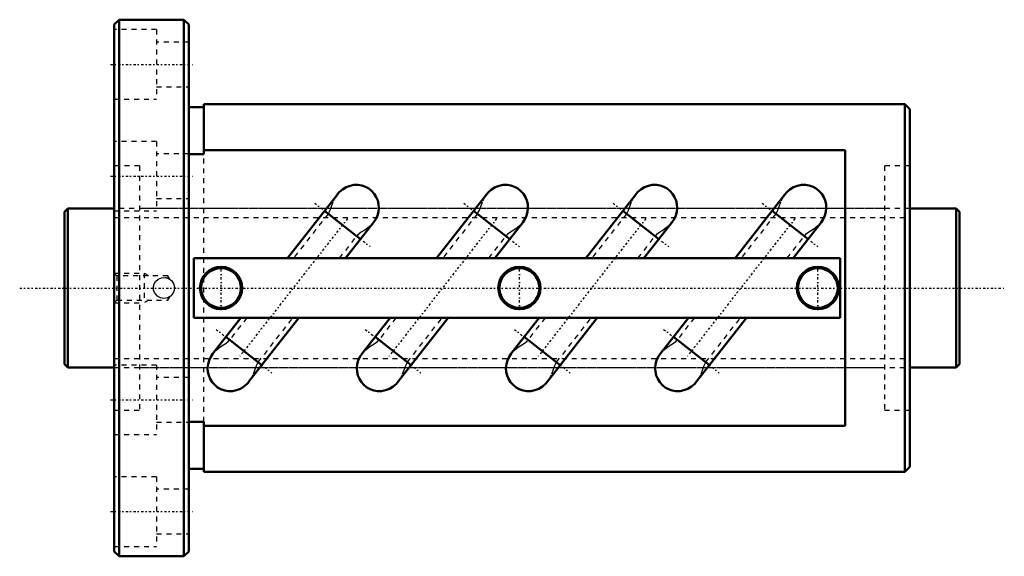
# Model space of a CAD drawing. Header units: millimetres. Extents: x -9 to 189, y -54 to 54.
import ezdxf

# ---------------------------------------------------------------- set-up
doc = ezdxf.new("R2010")
doc.units = ezdxf.units.MM
doc.linetypes.add('Center', pattern=[1.5, 0.45, -0.5, 0.05, -0.5])
doc.linetypes.add('Dashed', pattern=[2, 1, -1])
for name, color, linetype, lineweight in [('2d ConnectionPoints', 7, 'Continuous', 50), ('AM_0', 7, 'Continuous', 50), ('AM_5', 3, 'Continuous', 25), ('AM_7', 7, 'Center', 25), ('AM_9', 6, 'Dashed', 25)]:
    doc.layers.add(name, color=color, linetype=linetype, lineweight=lineweight)

# ---------------------------------------------------------------- blocks, each defined once
blk = doc.blocks.new('1_BIF3210V_10RR_Nut_0_in_BIF3210V_10RRG0_180LC0_000_0')
at = {"layer": 'AM_0'}
for p, q in [((11, 54), (10, 53)), ((24, 54), (11, 54)), ((11, 54), (11, -54)), ((25, 53), (24, 54)), ((24, 54), (24, -54)), ((10, 53), (10, -53)), ((25, 53), (25, -53)), ((28, 36.4), (25, 36.4)), ((28, 37), (28, 26.92)), ((169, 37), (28, 37)), ((170, 36), (169, 37)), ((169, 37), (169, -37)), ((170, 36), (170, -36)), ((157, 27.73), (28, 27.73)), ((157, -27.73), (157, 27.73)), ((28, 26.92), (25, 26.92)), ((54.89, 18.85), (44.85, 6)), ((84.89, 18.85), (74.85, 6)), ((114.89, 18.85), (104.85, 6)), ((144.89, 18.85), (134.85, 6)), ((59.54, 9.85), (52.29, 15.52)), ((89.54, 9.85), (82.29, 15.52)), ((119.54, 9.85), (112.29, 15.52)), ((149.54, 9.85), (142.29, 15.52)), ((56.53, 6), (62.15, 13.19)), ((86.53, 6), (92.15, 13.19)), ((116.53, 6), (122.15, 13.19)), ((146.53, 6), (152.15, 13.19)), ((156, 6), (26, 6)), ((26, 6), (26, -6)), ((156, -6), (156, 6)), ((26, -6), (156, -6)), ((35.47, -6), (29.85, -13.19)), ((37.11, -18.85), (47.15, -6)), ((65.47, -6), (59.85, -13.19)), ((67.11, -18.85), (77.15, -6)), ((95.47, -6), (89.85, -13.19)), ((97.11, -18.85), (107.15, -6)), ((125.47, -6), (119.85, -13.19)), ((127.11, -18.85), (137.15, -6)), ((32.46, -9.85), (39.71, -15.52)), ((62.46, -9.85), (69.71, -15.52)), ((92.46, -9.85), (99.71, -15.52)), ((122.46, -9.85), (129.71, -15.52)), ((25, -26.92), (28, -26.92)), ((28, -26.92), (28, -37)), ((28, -27.73), (157, -27.73)), ((25, -36.4), (28, -36.4)), ((28, -37), (169, -37)), ((169, -37), (170, -36)), ((10, -53), (11, -54)), ((24, -54), (25, -53)), ((11, -54), (24, -54))]:
    blk.add_line(p, q, dxfattribs=at)
for points in [[(54.87, 18.82), (55.25, 19.26), (55.9, 19.83), (56.62, 20.27), (57.43, 20.59), (58.21, 20.73), (59.03, 20.74), (59.78, 20.62), (60.53, 20.36), (61.19, 20), (61.79, 19.52), (62.29, 18.96), (62.7, 18.31), (62.99, 17.61), (63.16, 16.86), (63.21, 16.1), (63.13, 15.33), (62.92, 14.58), (62.59, 13.86), (62.15, 13.19)], [(84.87, 18.82), (85.25, 19.26), (85.9, 19.83), (86.62, 20.27), (87.43, 20.59), (88.21, 20.73), (89.03, 20.74), (89.78, 20.62), (90.53, 20.36), (91.19, 20), (91.79, 19.52), (92.29, 18.96), (92.7, 18.31), (92.99, 17.61), (93.16, 16.86), (93.21, 16.1), (93.13, 15.33), (92.92, 14.58), (92.59, 13.86), (92.15, 13.19)], [(114.87, 18.82), (115.25, 19.26), (115.9, 19.83), (116.62, 20.27), (117.43, 20.59), (118.21, 20.73), (119.03, 20.74), (119.78, 20.62), (120.53, 20.36), (121.19, 20), (121.79, 19.52), (122.29, 18.96), (122.7, 18.31), (122.99, 17.61), (123.16, 16.86), (123.21, 16.1), (123.13, 15.33), (122.92, 14.58), (122.59, 13.86), (122.15, 13.19)], [(144.87, 18.82), (145.25, 19.26), (145.9, 19.83), (146.62, 20.27), (147.43, 20.59), (148.21, 20.73), (149.03, 20.74), (149.78, 20.62), (150.53, 20.36), (151.19, 20), (151.79, 19.52), (152.29, 18.96), (152.7, 18.31), (152.99, 17.61), (153.16, 16.86), (153.21, 16.1), (153.13, 15.33), (152.92, 14.58), (152.59, 13.86), (152.15, 13.19)], [(37.13, -18.82), (36.75, -19.26), (36.1, -19.83), (35.38, -20.27), (34.57, -20.59), (33.79, -20.73), (32.97, -20.74), (32.22, -20.62), (31.47, -20.36), (30.81, -20), (30.21, -19.52), (29.71, -18.96), (29.3, -18.31), (29.01, -17.61), (28.84, -16.86), (28.79, -16.1), (28.87, -15.33), (29.08, -14.58), (29.41, -13.86), (29.85, -13.19)], [(67.13, -18.82), (66.75, -19.26), (66.1, -19.83), (65.38, -20.27), (64.57, -20.59), (63.79, -20.73), (62.97, -20.74), (62.22, -20.62), (61.47, -20.36), (60.81, -20), (60.21, -19.52), (59.71, -18.96), (59.3, -18.31), (59.01, -17.61), (58.84, -16.86), (58.79, -16.1), (58.87, -15.33), (59.08, -14.58), (59.41, -13.86), (59.85, -13.19)], [(97.13, -18.82), (96.75, -19.26), (96.1, -19.83), (95.38, -20.27), (94.57, -20.59), (93.79, -20.73), (92.97, -20.74), (92.22, -20.62), (91.47, -20.36), (90.81, -20), (90.21, -19.52), (89.71, -18.96), (89.3, -18.31), (89.01, -17.61), (88.84, -16.86), (88.79, -16.1), (88.87, -15.33), (89.08, -14.58), (89.41, -13.86), (89.85, -13.19)], [(127.13, -18.82), (126.75, -19.26), (126.1, -19.83), (125.38, -20.27), (124.57, -20.59), (123.79, -20.73), (122.97, -20.74), (122.22, -20.62), (121.47, -20.36), (120.81, -20), (120.21, -19.52), (119.71, -18.96), (119.3, -18.31), (119.01, -17.61), (118.84, -16.86), (118.79, -16.1), (118.87, -15.33), (119.08, -14.58), (119.41, -13.86), (119.85, -13.19)]]:
    blk.add_lwpolyline(points, dxfattribs=at)
for centre, radius in [((31.5, 0), 4.25), ((31.5, 0), 4), ((91.5, 0), 4.25), ((91.5, 0), 4), ((151.5, 0), 4.25), ((151.5, 0), 4)]:
    blk.add_circle(centre, radius, dxfattribs=at)
at = {"layer": 'AM_5', "linetype": 'Dashed'}
for p, q in [((10, 3), (16, 3)), ((17, 2.46), (16, 3)), ((16, 3), (16, -3)), ((10, -3), (16, -3)), ((17, -2.46), (16, -3))]:
    blk.add_line(p, q, dxfattribs=at)
at = {"layer": 'AM_7'}
for p, q in [((9.25, 45), (25.75, 45)), ((9.25, 22.5), (25.75, 22.5)), ((50.32, 17.06), (61.51, 8.32)), ((80.32, 17.06), (91.51, 8.32)), ((110.32, 17.06), (121.51, 8.32)), ((140.32, 17.06), (151.51, 8.32)), ((56.9, 13.96), (35.1, -13.96)), ((86.9, 13.96), (65.1, -13.96)), ((116.9, 13.96), (95.1, -13.96)), ((146.9, 13.96), (125.1, -13.96)), ((31.5, -4.46), (31.5, 4.46)), ((91.5, -4.46), (91.5, 4.46)), ((151.5, -4.46), (151.5, 4.46)), ((30.49, -8.32), (41.68, -17.06)), ((60.49, -8.32), (71.68, -17.06)), ((90.49, -8.32), (101.68, -17.06)), ((120.49, -8.32), (131.68, -17.06)), ((9.25, -22.5), (25.75, -22.5)), ((9.25, -45), (25.75, -45))]:
    blk.add_line(p, q, dxfattribs=at)
at = {"layer": 'AM_9'}
for p, q in [((18.5, 52), (10, 52)), ((18.5, 52), (18.5, 38)), ((25, 49.5), (18.5, 49.5)), ((18.5, 40.5), (25, 40.5)), ((10, 38), (18.5, 38)), ((18.5, 29.5), (10, 29.5)), ((18.5, 29.5), (18.5, 15.5)), ((25, 27), (18.5, 27)), ((28, -26.92), (28, 26.92)), ((15.1, 24.6), (10, 24.6)), ((15.1, 24.6), (15.1, -24.6)), ((170, 24.6), (164.9, 24.6)), ((164.9, 24.6), (164.9, -24.6)), ((18.5, 18), (25, 18)), ((164.9, 16), (15.1, 16)), ((10, 15.5), (18.5, 15.5)), ((53.03, 14.94), (46.05, 6)), ((83.03, 14.94), (76.05, 6)), ((113.03, 14.94), (106.05, 6)), ((143.03, 14.94), (136.05, 6)), ((55.33, 6), (58.79, 10.44)), ((85.33, 6), (88.79, 10.44)), ((115.33, 6), (118.79, 10.44)), ((145.33, 6), (148.79, 10.44)), ((10.54, 2.46), (10, 3)), ((20.8, 2.46), (10.54, 2.46)), ((10.54, 2.46), (10.54, -2.46)), ((21.21, 1.76), (20.8, 2.46)), ((20.8, 2.46), (20.8, 1.97)), ((22.22, 0), (22.12, 0.17)), ((20.8, -1.97), (20.74, -1.99)), ((20.8, -2.46), (21.21, -1.76)), ((20.8, -1.97), (20.8, -2.46)), ((22.12, -0.18), (22.22, 0)), ((22.12, -0.17), (22.12, -0.16)), ((22.12, -0.17), (22.12, -0.18)), ((10, -3), (10.54, -2.46)), ((10.54, -2.46), (20.8, -2.46)), ((36.67, -6), (33.21, -10.44)), ((38.97, -14.94), (45.95, -6)), ((66.67, -6), (63.21, -10.44)), ((68.97, -14.94), (75.95, -6)), ((96.67, -6), (93.21, -10.44)), ((98.97, -14.94), (105.95, -6)), ((126.67, -6), (123.21, -10.44)), ((128.97, -14.94), (135.95, -6)), ((18.5, -15.5), (10, -15.5)), ((18.5, -15.5), (18.5, -29.5)), ((15.1, -16), (164.9, -16)), ((25, -18), (18.5, -18)), ((10, -24.6), (15.1, -24.6)), ((164.9, -24.6), (170, -24.6)), ((18.5, -27), (25, -27)), ((10, -29.5), (18.5, -29.5)), ((18.5, -38), (10, -38)), ((18.5, -38), (18.5, -52)), ((25, -40.5), (18.5, -40.5)), ((18.5, -49.5), (25, -49.5)), ((10, -52), (18.5, -52))]:
    blk.add_line(p, q, dxfattribs=at)
for points in [[(53.04, 14.93), (53.09, 15), (53.45, 15.67), (53.71, 16.42), (54.12, 17.54), (54.71, 18.61), (54.87, 18.82)], [(83.04, 14.93), (83.09, 15), (83.45, 15.67), (83.71, 16.42), (84.12, 17.54), (84.71, 18.61), (84.87, 18.82)], [(113.04, 14.93), (113.09, 15), (113.45, 15.67), (113.71, 16.42), (114.12, 17.54), (114.71, 18.61), (114.87, 18.82)], [(143.04, 14.93), (143.09, 15), (143.45, 15.67), (143.71, 16.42), (144.12, 17.54), (144.71, 18.61), (144.87, 18.82)], [(62.15, 13.19), (62.14, 13.19), (61.58, 12.57), (61.01, 12.09), (60.38, 11.65), (59.7, 11.22), (59.05, 10.74), (58.78, 10.44)], [(92.15, 13.19), (92.14, 13.19), (91.58, 12.57), (91.01, 12.09), (90.38, 11.65), (89.7, 11.22), (89.05, 10.74), (88.78, 10.44)], [(122.15, 13.19), (122.14, 13.19), (121.58, 12.57), (121.01, 12.09), (120.38, 11.65), (119.7, 11.22), (119.05, 10.74), (118.78, 10.44)], [(152.15, 13.19), (152.14, 13.19), (151.58, 12.57), (151.01, 12.09), (150.38, 11.65), (149.7, 11.22), (149.05, 10.74), (148.78, 10.44)], [(17.88, 0), (17.99, 0.7), (18.34, 1.32), (18.87, 1.8), (19.53, 2.07), (20.24, 2.11), (20.92, 1.92), (21.5, 1.51), (21.91, 0.93), (22.11, 0.24), (22.07, -0.47), (21.8, -1.12), (21.33, -1.65), (20.71, -2), (20.01, -2.12), (19.31, -2.01), (18.69, -1.67), (18.21, -1.14), (17.93, -0.48), (17.88, 0)], [(20.26, 2.11), (20.31, 2.1), (20.8, 1.97)], [(17.89, -0.25), (17.89, 0.22), (17.97, 0.62)], [(22.12, 0.18), (22.12, 0.17), (22.12, 0.16), (22.12, 0.13), (22.12, 0.08), (22.12, 0.03), (22.12, -0.04), (22.12, -0.1), (22.12, -0.14), (22.12, -0.17)], [(21.21, -1.75), (21.12, -1.8), (20.8, -1.97)], [(29.85, -13.19), (29.86, -13.19), (30.42, -12.57), (30.99, -12.09), (31.62, -11.65), (32.3, -11.22), (32.95, -10.74), (33.22, -10.44)], [(59.85, -13.19), (59.86, -13.19), (60.42, -12.57), (60.99, -12.09), (61.62, -11.65), (62.3, -11.22), (62.95, -10.74), (63.22, -10.44)], [(89.85, -13.19), (89.86, -13.19), (90.42, -12.57), (90.99, -12.09), (91.62, -11.65), (92.3, -11.22), (92.95, -10.74), (93.22, -10.44)], [(119.85, -13.19), (119.86, -13.19), (120.42, -12.57), (120.99, -12.09), (121.62, -11.65), (122.3, -11.22), (122.95, -10.74), (123.22, -10.44)], [(38.96, -14.93), (38.91, -15), (38.55, -15.67), (38.29, -16.42), (37.88, -17.54), (37.29, -18.61), (37.13, -18.82)], [(68.96, -14.93), (68.91, -15), (68.55, -15.67), (68.29, -16.42), (67.88, -17.54), (67.29, -18.61), (67.13, -18.82)], [(98.96, -14.93), (98.91, -15), (98.55, -15.67), (98.29, -16.42), (97.88, -17.54), (97.29, -18.61), (97.13, -18.82)], [(128.96, -14.93), (128.91, -15), (128.55, -15.67), (128.29, -16.42), (127.88, -17.54), (127.29, -18.61), (127.13, -18.82)]]:
    blk.add_lwpolyline(points, dxfattribs=at)
blk = doc.blocks.new('2_BIF3210V_10RR000_Shaft_0_in_BIF3210V_10RRG0_180LC0_000_0')
at = {"layer": 'AM_0'}
for p, q in [((0.7, 16), (0, 15.3)), ((10, 16), (0.7, 16)), ((0.7, 16), (0.7, -16)), ((179.3, 16), (170, 16)), ((180, 15.3), (179.3, 16)), ((179.3, 16), (179.3, -16)), ((0, 15.3), (0, -15.3)), ((180, 15.3), (180, -15.3)), ((0, -15.3), (0.7, -16)), ((179.3, -16), (180, -15.3)), ((0.7, -16), (10, -16)), ((170, -16), (179.3, -16))]:
    blk.add_line(p, q, dxfattribs=at)
at = {"layer": 'AM_5', "linetype": 'Dashed'}
for p, q in [((10, 14.1595), (170, 14.1595)), ((10, -14.1595), (170, -14.1595))]:
    blk.add_line(p, q, dxfattribs=at)
at = {"layer": 'AM_7'}
blk.add_line((-9, 0), (189, 0), dxfattribs=at)
at = {"layer": 'AM_9'}
for p, q in [((170, 16), (10, 16)), ((10, -16), (170, -16))]:
    blk.add_line(p, q, dxfattribs=at)

msp = doc.modelspace()

# ---------------------------------------------------------------- linework, layer by layer
at = {"layer": '2d ConnectionPoints'}
for p in [(0, 0), (10, 0)]:
    msp.add_point(p, dxfattribs=at)

# ---------------------------------------------------------------- block references
for name in ['1_BIF3210V_10RR_Nut_0_in_BIF3210V_10RRG0_180LC0_000_0', '2_BIF3210V_10RR000_Shaft_0_in_BIF3210V_10RRG0_180LC0_000_0']:
    msp.add_blockref(name, (0, 0))

doc.saveas('drawing.dxf')
